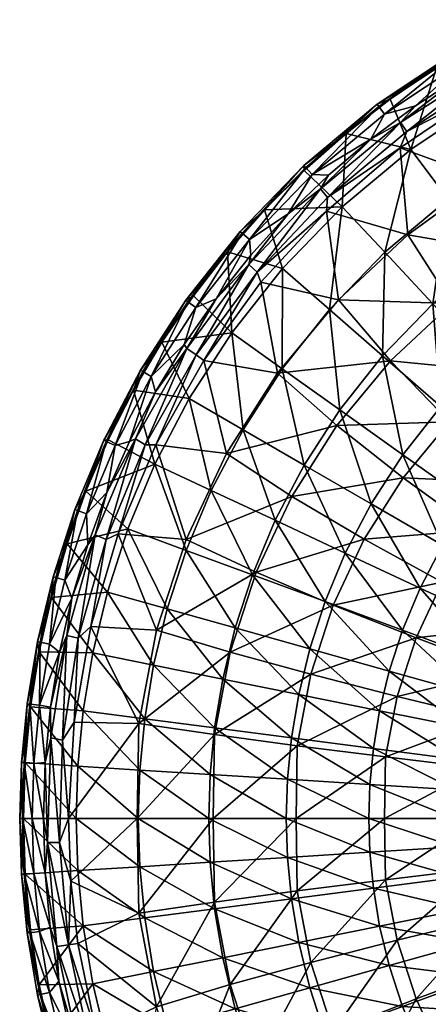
# Model space of a CAD drawing. Header units: inches. Extents: x -225 to 225, y -225 to 225.
# Tile 4 of 11: x -225 to -122, y -47 to 202. Entities that reach past the tile are written whole.
import ezdxf

# ---------------------------------------------------------------- set-up
doc = ezdxf.new("R2010")
doc.units = ezdxf.units.IN
doc.header["$MEASUREMENT"] = 0
doc.layers.add('Layer 1', color=7, linetype='Continuous')

# ---------------------------------------------------------------- blocks, each defined once
blk = doc.blocks.new('Cup')
at = {"color": 9, "true_color": 0xc0c0c0}
mesh = blk.add_polyface(dxfattribs=at)
corners = [(-133.27, 177.7, -0.72), (-114, 193.46, -3.15), (-112.77, 191.37, -0.72), (-114.35, 194.06, -6.51), (-134.73, 179.64, -3.15), (-113.69, 187.49), (-125.44, 179.84), (-127.64, 173.33, -0.56), (-107.02, 189.85), (-105.93, 187.37, -0.54), (-109.08, 182.91, -2.09), (-87.44, 194.19, -2.02), (-64.16, 144.43, -69.48), (-80.23, 136.16, -69.48), (-69.67, 118.23, -78.84), (-121.11, 129.86, -57.5), (-107.79, 115.58, -69.48), (-106.54, 142.06, -57.5), (-90.15, 152.98, -57.5), (-99.18, 168.31, -43.21), (-79.31, 178.53, -43.21), (-57.87, 186.59, -43.21), (-62.51, 201.54, -26.98), (-94.82, 126.43, -69.48), (-72.09, 162.28, -57.5), (-117.21, 156.28, -43.21), (-107.13, 181.8, -26.98), (-126.61, 168.81, -26.98), (-85.67, 192.84, -26.98), (-120.18, 189.37, -9.3), (-129.24, 175.57), (-108, 161.38, -20.03), (-129.31, 169.19, -2.17), (-86.97, 172.94, -20.03), (-127.42, 147.27, -20.03), (-99.18, 142.41, -36.8), (-116.32, 129.96, -36.8), (-88.62, 123.44, -51.34), (-64.65, 181.78, -20.03), (-80.62, 152.61, -36.8), (-72.54, 132.28, -51.34), (-60.93, 160.41, -36.8), (-55.47, 139.04, -51.34)]
mesh.append_faces([[corners[k] for k in face] for face in [(0, 1, 2), (3, 1, 4), (2, 5, 6), (7, 8, 9), (9, 10, 7), (9, 11, 10), (12, 13, 14), (15, 16, 17), (18, 19, 17), (20, 21, 22), (18, 17, 23), (24, 18, 13), (17, 16, 23), (18, 23, 13), (13, 12, 24), (15, 17, 25), (17, 19, 25), (18, 24, 20), (18, 20, 19), (24, 21, 20), (26, 25, 19), (25, 26, 27), (28, 19, 20), (28, 26, 19), (27, 26, 29), (8, 30, 5), (31, 32, 10), (31, 10, 33), (34, 35, 36), (37, 36, 35), (35, 34, 31), (33, 10, 11), (33, 11, 38), (31, 39, 35), (35, 39, 40), (39, 31, 33), (37, 35, 40), (33, 41, 39), (42, 39, 41), (41, 33, 38), (40, 39, 42)]], dxfattribs={"color": 9})
mesh = blk.add_polyface(dxfattribs=at)
corners = [(-114.35, 194.06, -6.51), (-135.15, 180.19, -6.51), (-120.18, 189.37, -9.3), (-142.97, 172.82, -9.3), (-131.85, 181.45, -9.3), (-153.62, 164.72, -6.51), (-153.55, 163.5, -9.3), (-133.27, 177.7, -0.72), (-151.49, 162.44, -0.72), (-134.73, 179.64, -3.15), (-153.15, 164.22, -3.15), (-136.71, 171.43), (-125.44, 179.84), (-112.77, 191.37, -0.72), (-114, 193.46, -3.15), (-147.41, 162.32), (-129.24, 175.57), (-127.64, 173.33, -0.56), (-147.67, 156.64, -0.58), (-107.02, 189.85), (-149.4, 158.85), (-129.31, 169.19, -2.17), (-147.89, 153.2, -2.24), (-109.08, 182.91, -2.09), (-143.92, 154.32, -26.98), (-147.19, 128.45, -43.21), (-133.24, 142.87, -43.21), (-133.79, 116.76, -57.5), (-121.11, 129.86, -57.5), (-117.21, 156.28, -43.21), (-158.98, 138.75, -26.98), (-126.61, 168.81, -26.98), (-113.69, 187.49), (-127.42, 147.27, -20.03), (-144.92, 130.84, -20.03), (-108, 161.38, -20.03), (-116.32, 129.96, -36.8), (-131.76, 115.46, -36.8)]
mesh.append_faces([[corners[k] for k in face] for face in [(0, 1, 2), (1, 3, 4), (2, 1, 4), (3, 1, 5), (6, 3, 5), (7, 8, 9), (10, 5, 1), (0, 9, 1), (1, 9, 10), (8, 7, 11), (8, 10, 9), (12, 7, 13), (14, 7, 9), (15, 8, 11), (7, 12, 11), (16, 17, 18), (17, 16, 19), (20, 16, 18), (18, 21, 22), (17, 21, 18), (17, 23, 21), (24, 25, 26), (27, 28, 26), (25, 27, 26), (28, 29, 26), (25, 24, 30), (31, 26, 29), (26, 31, 24), (24, 3, 6), (31, 4, 3), (24, 31, 3), (4, 31, 2), (12, 32, 16), (20, 15, 11), (16, 20, 11), (16, 11, 12), (22, 33, 34), (33, 22, 21), (21, 35, 33), (34, 36, 37), (36, 34, 33)]], dxfattribs={"color": 9})
mesh = blk.add_polyface(dxfattribs=at)
corners = [(-153.55, 163.5, -9.3), (-153.62, 164.72, -6.51), (-163.52, 153.53, -9.3), (-169.7, 148.1, -6.51), (-172.83, 142.96, -9.3), (-183.4, 130.76, -6.51), (-181.46, 131.83, -9.3), (-189.39, 120.17, -9.3), (-167.35, 146.05, -0.72), (-180.86, 128.95, -0.72), (-169.18, 147.65, -3.15), (-182.83, 130.36, -3.15), (-153.15, 164.22, -3.15), (-175.74, 131.12), (-151.49, 162.44, -0.72), (-183.77, 119.61), (-166.98, 142.1), (-157.53, 152.51), (-147.41, 162.32), (-147.67, 156.64, -0.58), (-165.41, 137.79, -0.6), (-149.4, 158.85), (-167.46, 139.78), (-180.76, 116.97, -0.62), (-147.89, 153.2, -2.24), (-164.44, 135.29, -2.31), (-178.85, 115.54, -2.37), (-183.15, 118.57), (-158.98, 138.75, -26.98), (-159.06, 113.41, -43.21), (-147.19, 128.45, -43.21), (-171.81, 122.5, -26.98), (-143.92, 154.32, -26.98), (-144.92, 130.84, -20.03), (-160.22, 112.35, -20.03)]
mesh.append_faces([[corners[k] for k in face] for face in [(0, 1, 2), (3, 4, 2), (4, 3, 5), (2, 1, 3), (6, 5, 7), (6, 4, 5), (8, 9, 10), (11, 5, 3), (1, 10, 3), (3, 10, 11), (10, 1, 12), (13, 9, 8), (10, 9, 11), (12, 14, 8), (8, 10, 12), (9, 13, 15), (8, 16, 13), (8, 17, 16), (14, 18, 17), (8, 14, 17), (19, 20, 21), (22, 20, 23), (19, 24, 20), (25, 26, 20), (23, 27, 22), (25, 20, 24), (20, 22, 21), (2, 4, 28), (28, 29, 30), (28, 31, 29), (32, 2, 28), (6, 31, 4), (31, 28, 4), (32, 0, 2), (17, 22, 16), (21, 22, 17), (21, 17, 18), (22, 27, 13), (22, 13, 16), (25, 33, 34), (33, 25, 24)]], dxfattribs={"color": 9})
mesh = blk.add_polyface(dxfattribs=at)
corners = [(-194.8, 113.09, -6.51), (-196.55, 108.05, -9.3), (-189.39, 120.17, -9.3), (-204.04, 95.4, -6.51), (-183.4, 130.76, -6.51), (-202.95, 95.49, -9.3), (-208.55, 82.55, -9.3), (-192.1, 111.52, -0.72), (-201.22, 94.08, -0.72), (-194.19, 112.74, -3.15), (-203.41, 95.1, -3.15), (-210.67, 77.72, -3.15), (-182.83, 130.36, -3.15), (-197.55, 95.12), (-180.86, 128.95, -0.72), (-203.25, 82.26), (-191.04, 107.61), (-183.77, 119.61), (-180.76, 116.97, -0.62), (-193.58, 94.28, -0.63), (-183.15, 118.57), (-165.41, 137.79, -0.6), (-178.85, 115.54, -2.37), (-196.07, 95.81), (-190.93, 94.26, -2.42), (-182.49, 105.94, -26.98), (-191.15, 89.37, -26.98), (-176.97, 82.74, -43.21), (-168.95, 98.08, -43.21), (-171.81, 122.5, -26.98), (-181.46, 131.83, -9.3), (-175.74, 131.12), (-173.08, 92.08, -20.03), (-160.22, 112.35, -20.03), (-164.44, 135.29, -2.31)]
mesh.append_faces([[corners[k] for k in face] for face in [(0, 1, 2), (1, 0, 3), (2, 4, 0), (5, 3, 6), (5, 1, 3), (7, 8, 9), (10, 3, 0), (4, 9, 0), (3, 10, 11), (0, 9, 10), (4, 12, 9), (13, 8, 7), (9, 8, 10), (12, 14, 7), (7, 9, 12), (8, 13, 15), (7, 16, 13), (7, 17, 16), (7, 14, 17), (18, 19, 20), (21, 22, 18), (19, 23, 20), (24, 19, 18), (18, 22, 24), (25, 1, 26), (25, 27, 28), (25, 26, 27), (28, 29, 25), (26, 5, 6), (5, 26, 1), (25, 2, 1), (29, 30, 2), (25, 29, 2), (23, 16, 20), (17, 20, 16), (20, 17, 31), (13, 23, 15), (23, 13, 16), (32, 24, 22), (22, 33, 32), (33, 22, 34)]], dxfattribs={"color": 9})
mesh = blk.add_polyface(dxfattribs=at)
corners = [(-100.03, 58.07, -85.43), (-111.73, 79.67, -78.84), (-118.68, 68.9, -78.84), (-124.31, 58.12, -78.84), (-136.68, 79.35, -69.48), (-143.16, 66.93, -69.48), (-128.68, 91.75, -69.48), (-119.07, 103.92, -69.48), (-107.79, 115.58, -69.48), (-103.39, 90.23, -78.84), (-160.86, 75.21, -57.5), (-166.6, 61.46, -57.5), (-148.27, 54.7, -69.48), (-153.57, 89.15, -57.5), (-144.58, 103.09, -57.5), (-133.79, 116.76, -57.5), (-121.11, 129.86, -57.5), (-168.95, 98.08, -43.21), (-159.06, 113.41, -43.21), (-147.19, 128.45, -43.21), (-171.81, 122.5, -26.98), (-100.48, 84.69, -63.46), (-128.56, 85.93, -51.34), (-116.86, 100.08, -51.34), (-110.38, 72.72, -63.46), (-138.4, 70.43, -51.34), (-146.22, 53.82, -51.34), (-118.71, 59.6, -63.46), (-156.61, 81.25, -36.8), (-165.63, 62.09, -36.8), (-173.08, 92.08, -20.03), (-145.26, 99.14, -36.8), (-160.22, 112.35, -20.03), (-131.76, 115.46, -36.8), (-144.92, 130.84, -20.03), (-116.32, 129.96, -36.8), (-103.48, 112.64, -51.34)]
mesh.append_faces([[corners[k] for k in face] for face in [(0, 1, 2), (3, 4, 5), (6, 4, 2), (1, 7, 6), (4, 3, 2), (8, 7, 9), (6, 2, 1), (7, 1, 9), (10, 11, 12), (13, 10, 5), (4, 14, 13), (12, 5, 10), (15, 14, 6), (13, 5, 4), (16, 15, 7), (4, 6, 14), (6, 7, 15), (16, 7, 8), (10, 13, 17), (13, 14, 18), (13, 18, 17), (14, 15, 19), (14, 19, 18), (20, 17, 18), (21, 22, 23), (22, 24, 25), (26, 25, 27), (28, 25, 29), (26, 29, 25), (30, 31, 28), (31, 22, 28), (25, 24, 27), (31, 30, 32), (25, 28, 22), (32, 33, 31), (33, 23, 31), (22, 21, 24), (33, 32, 34), (22, 31, 23), (35, 36, 33), (23, 33, 36)]], dxfattribs={"color": 9})
mesh = blk.add_polyface(dxfattribs=at)
corners = [(-211.32, 77.96, -6.51), (-213.31, 69.31, -9.3), (-208.55, 82.55, -9.3), (-216.83, 60.98, -6.51), (-204.04, 95.4, -6.51), (-217.24, 55.77, -9.3), (-216.16, 60.79, -3.15), (-210.67, 77.72, -3.15), (-208.39, 76.88, -0.72), (-213.83, 60.13, -0.72), (-203.41, 95.1, -3.15), (-201.22, 94.08, -0.72), (-208.11, 69.05), (-212.1, 55.59), (-203.25, 82.26), (-206.21, 71.51), (-196.07, 95.81), (-203.49, 70.41, -0.65), (-193.58, 94.28, -0.63), (-210.48, 45.47, -0.65), (-200.45, 71.84, -2.46), (-207.34, 48.43, -2.49), (-190.93, 94.26, -2.42), (-166.6, 61.46, -57.5), (-160.86, 75.21, -57.5), (-176.97, 82.74, -43.21), (-183.28, 67.61, -43.21), (-168.95, 98.08, -43.21), (-197.97, 73.03, -26.98), (-188.06, 52.89, -43.21), (-203.13, 57.12, -26.98), (-191.15, 89.37, -26.98), (-183.3, 70.36, -20.03), (-190.72, 47.53, -20.03), (-173.08, 92.08, -20.03), (-165.63, 62.09, -36.8), (-156.61, 81.25, -36.8)]
mesh.append_faces([[corners[k] for k in face] for face in [(0, 1, 2), (1, 0, 3), (2, 4, 0), (5, 1, 3), (0, 6, 3), (4, 7, 0), (0, 7, 6), (7, 8, 9), (9, 6, 7), (10, 11, 8), (8, 7, 10), (9, 12, 13), (8, 14, 12), (9, 8, 12), (8, 11, 14), (15, 16, 17), (18, 17, 16), (19, 15, 17), (17, 20, 21), (18, 22, 20), (17, 18, 20), (23, 24, 25), (23, 25, 26), (24, 27, 25), (28, 29, 26), (28, 30, 29), (31, 26, 25), (26, 31, 28), (30, 1, 5), (28, 2, 1), (30, 28, 1), (28, 31, 2), (14, 16, 15), (12, 15, 13), (15, 12, 14), (32, 33, 20), (32, 20, 22), (22, 34, 32), (35, 33, 32), (32, 36, 35), (36, 32, 34)]], dxfattribs={"color": 9})
mesh = blk.add_polyface(dxfattribs=at)
corners = [(-216.83, 60.98, -6.51), (-220.78, 44.6, -6.51), (-217.24, 55.77, -9.3), (-223.38, 28.94, -6.51), (-220.31, 42.02, -9.3), (-222.51, 28.12, -9.3), (-220.28, 28.54, -0.72), (-220.1, 44.46, -3.15), (-217.72, 43.98, -0.72), (-222.68, 28.85, -3.15), (-216.16, 60.79, -3.15), (-215.22, 41.9), (-213.83, 60.13, -0.72), (-217.46, 28.06), (-212.1, 55.59), (-206.21, 71.51), (-210.48, 45.47, -0.65), (-213.35, 46.18), (-214.43, 19.74, -0.66), (-207.34, 48.43, -2.49), (-211.54, 24.3, -2.51), (-203.49, 70.41, -0.65), (-176.1, 22.82, -57.5), (-174.05, 35.16, -57.5), (-191.49, 38.68, -43.21), (-188.06, 52.89, -43.21), (-170.94, 48.07, -57.5), (-183.28, 67.61, -43.21), (-206.83, 41.78, -26.98), (-193.74, 25.1, -43.21), (-209.26, 27.11, -26.98), (-203.13, 57.12, -26.98), (-217.36, 20.31), (-195.21, 23.96, -20.03), (-190.72, 47.53, -20.03), (-200.45, 71.84, -2.46), (-172.17, 41.94, -36.8), (-176.14, 21.14, -36.8)]
mesh.append_faces([[corners[k] for k in face] for face in [(0, 1, 2), (3, 4, 1), (2, 1, 4), (3, 5, 4), (6, 7, 8), (0, 7, 1), (7, 9, 1), (10, 7, 0), (6, 8, 11), (1, 9, 3), (10, 12, 8), (8, 7, 10), (13, 6, 11), (6, 9, 7), (8, 14, 11), (12, 14, 8), (15, 16, 17), (17, 16, 18), (16, 19, 20), (18, 16, 20), (16, 21, 19), (22, 23, 24), (25, 24, 23), (26, 27, 25), (28, 29, 24), (28, 30, 29), (31, 24, 25), (31, 28, 24), (30, 4, 5), (28, 4, 30), (28, 2, 4), (31, 2, 28), (15, 17, 14), (17, 32, 13), (11, 17, 13), (17, 11, 14), (19, 33, 20), (33, 19, 34), (34, 19, 35), (33, 36, 37), (36, 33, 34)]], dxfattribs={"color": 9})
mesh = blk.add_polyface(dxfattribs=at)
corners = [(-177.22, 11.09, -57.5), (-158.04, 0, -69.48), (-157.73, 9.87, -69.48), (-115.67, 0, -85.43), (-136.96, 8.57, -78.84), (-137.23, 0, -78.84), (-152.14, 42.78, -69.48), (-166.6, 61.46, -57.5), (-170.94, 48.07, -57.5), (-177.57, 0, -57.5), (-115.44, 7.22, -85.43), (-136.09, 17.63, -78.84), (-134.51, 27.17, -78.84), (-154.91, 31.29, -69.48), (-114.71, 14.86, -85.43), (-156.73, 20.31, -69.48), (-132.1, 37.15, -78.84), (-148.27, 54.7, -69.48), (-143.16, 66.93, -69.48), (-128.75, 47.5, -78.84), (-124.31, 58.12, -78.84), (-174.05, 35.16, -57.5), (-176.1, 22.82, -57.5), (-188.06, 52.89, -43.21), (-183.28, 67.61, -43.21), (-155.33, 18.32, -51.34), (-155.59, 0, -51.88), (-176.48, 0, -37.57), (-133.04, 15.51, -63.46), (-133.26, 0, -63.81), (-130.13, 30.77, -63.46), (-151.89, 36.36, -51.34), (-146.22, 53.82, -51.34), (-125.32, 45.55, -63.46), (-176.14, 21.14, -36.8), (-172.17, 41.94, -36.8), (-190.72, 47.53, -20.03), (-165.63, 62.09, -36.8), (-118.71, 59.6, -63.46)]
mesh.append_faces([[corners[k] for k in face] for face in [(0, 1, 2), (3, 4, 5), (6, 7, 8), (5, 4, 2), (0, 9, 1), (10, 11, 4), (5, 2, 1), (12, 6, 13), (14, 12, 11), (4, 11, 15), (16, 17, 6), (11, 12, 13), (18, 17, 19), (6, 12, 16), (16, 19, 17), (18, 19, 20), (2, 4, 15), (8, 21, 13), (11, 13, 15), (2, 15, 22), (15, 13, 21), (13, 6, 8), (6, 17, 7), (2, 22, 0), (15, 21, 22), (21, 8, 23), (8, 7, 24), (25, 26, 27), (26, 28, 29), (25, 28, 26), (30, 25, 31), (31, 32, 33), (25, 27, 34), (35, 31, 34), (25, 30, 28), (25, 34, 31), (36, 37, 35), (37, 32, 35), (31, 33, 30), (31, 35, 32), (32, 38, 33)]], dxfattribs={"color": 9})
mesh = blk.add_polyface(dxfattribs=at)
corners = [(-114.71, 14.86, -85.43), (-115.44, 7.22, -85.43), (-93.71, 6.03, -89.23), (-84.61, 40.72, -89.23), (-100.03, 58.07, -85.43), (-104.78, 48.99, -85.43), (-87.04, 35.24, -89.23), (-108.52, 40.03, -85.43), (-111.35, 31.31, -85.43), (-89.12, 29.59, -89.23), (-90.84, 23.82, -89.23), (-113.38, 22.9, -85.43), (-92.18, 17.96, -89.23), (-93.14, 12.01, -89.23), (-93.89, 0, -89.23), (-115.67, 0, -85.43), (-136.96, 8.57, -78.84), (-132.1, 37.15, -78.84), (-134.51, 27.17, -78.84), (-136.09, 17.63, -78.84), (-128.75, 47.5, -78.84), (-124.31, 58.12, -78.84), (-118.68, 68.9, -78.84), (-118.71, 59.6, -63.46), (-97.81, 48.78, -73.01), (-125.32, 45.55, -63.46), (-133.04, 15.51, -63.46), (-130.13, 30.77, -63.46), (-107.16, 25.18, -73.01), (-85.13, 9.87, -79.88), (-109.74, 0, -73.21), (-109.54, 12.69, -73.01), (-133.26, 0, -63.81), (-103.23, 37.27, -73.01), (-83.27, 19.59, -79.88), (-85.34, 0, -79.97), (-80.22, 29, -79.88), (-76, 37.95, -79.88), (-91, 59.52, -73.01), (-89.46, 0, -90.85)]
mesh.append_faces([[corners[k] for k in face] for face in [(0, 1, 2), (3, 4, 5), (6, 5, 7), (5, 6, 3), (7, 8, 9), (9, 6, 7), (9, 8, 10), (11, 10, 8), (11, 12, 10), (0, 13, 12), (2, 1, 14), (12, 11, 0), (15, 14, 1), (13, 0, 2), (1, 16, 15), (17, 18, 11), (0, 19, 1), (20, 17, 8), (18, 0, 11), (7, 21, 20), (17, 11, 8), (5, 22, 21), (8, 7, 20), (21, 7, 5), (22, 5, 4), (23, 24, 25), (26, 27, 28), (29, 30, 31), (32, 26, 31), (30, 32, 31), (27, 25, 33), (31, 28, 34), (26, 28, 31), (29, 35, 30), (28, 33, 36), (27, 33, 28), (34, 29, 31), (33, 24, 37), (25, 24, 33), (23, 38, 24), (14, 39, 2)]], dxfattribs={"color": 9})
mesh = blk.add_polyface(dxfattribs=at)
corners = [(-223.84, 14.09, -9.3), (-224.8, 14.06, -6.51), (-225.24, 0, -6.51), (-222.51, 28.12, -9.3), (-223.38, 28.94, -6.51), (-224.55, 0, -3.15), (-221.69, 13.87, -0.72), (-224.11, 14.02, -3.15), (-222.68, 28.85, -3.15), (-224.28, 0, -9.3), (-219.26, 0), (-218.81, 14.09), (-220.28, 28.54, -0.72), (-217.46, 28.06), (-222.12, 0, -0.72), (-214.43, 19.74, -0.66), (-215.25, -6.06, -0.66), (-217.36, 20.31), (-213.35, 46.18), (-218.22, -6.07), (-211.54, 24.3, -2.51), (-212.93, 0, -2.52), (-210.6, 13.18, -26.98), (-194.97, 12.2, -43.21), (-209.26, 27.11, -26.98), (-193.74, 25.1, -43.21), (-177.22, 11.09, -57.5), (-211.01, 0, -26.98), (-177.57, 0, -57.5), (-195.36, 0, -43.21), (-191.49, 38.68, -43.21), (-176.1, 22.82, -57.5), (-195.21, 23.96, -20.03), (-195.67, 0, -21.05), (-176.14, 21.14, -36.8), (-176.48, 0, -37.57)]
mesh.append_faces([[corners[k] for k in face] for face in [(0, 1, 2), (3, 4, 1), (1, 0, 3), (5, 2, 1), (6, 7, 8), (2, 9, 0), (10, 6, 11), (11, 6, 12), (13, 11, 12), (5, 1, 7), (4, 8, 7), (4, 7, 1), (7, 14, 5), (12, 6, 8), (6, 14, 7), (14, 6, 10), (15, 16, 17), (15, 17, 18), (17, 16, 19), (15, 20, 21), (16, 15, 21), (22, 23, 24), (22, 3, 0), (25, 23, 26), (27, 0, 9), (3, 22, 24), (25, 24, 23), (28, 23, 29), (30, 25, 31), (26, 23, 28), (27, 29, 22), (31, 25, 26), (23, 22, 29), (22, 0, 27), (17, 19, 11), (17, 11, 13), (19, 10, 11), (21, 32, 33), (33, 34, 35), (21, 20, 32), (34, 33, 32)]], dxfattribs={"color": 9})
mesh = blk.add_polyface(dxfattribs=at)
corners = [(-218.22, -6.07), (-212.96, -31.93, -0.66), (-215.88, -32.37), (-215.25, -6.06, -0.66), (-212.93, 0, -2.52), (-212.34, -15.81, -2.52), (-210.58, -31.57, -2.51), (-195.21, -23.96, -20.03), (-195.67, 0, -21.05), (-176.48, 0, -37.57), (-176.14, -21.14, -36.8), (-219.26, 0), (-218.84, -13.78), (-217.54, -27.49), (-194.97, -12.2, -43.21), (-195.36, 0, -43.21), (-211.01, 0, -26.98), (-176.1, -22.82, -57.5), (-177.22, -11.09, -57.5), (-224.28, 0, -9.3), (-210.6, -13.18, -26.98), (-223.84, -14.09, -9.3), (-177.57, 0, -57.5), (-193.74, -25.1, -43.21), (-209.26, -27.11, -26.98), (-222.51, -28.12, -9.3), (-222.68, -28.85, -3.15), (-223.38, -28.94, -6.51), (-224.8, -14.06, -6.51), (-225.24, 0, -6.51), (-224.11, -14.02, -3.15), (-221.69, -13.87, -0.72), (-220.28, -28.54, -0.72), (-224.55, 0, -3.15), (-222.12, 0, -0.72)]
mesh.append_faces([[corners[k] for k in face] for face in [(0, 1, 2), (3, 1, 0), (4, 5, 3), (5, 6, 1), (1, 3, 5), (7, 8, 9), (7, 5, 8), (10, 7, 9), (8, 5, 4), (7, 6, 5), (11, 0, 12), (13, 12, 2), (0, 2, 12), (14, 15, 16), (17, 18, 14), (19, 20, 16), (20, 19, 21), (18, 22, 15), (17, 14, 23), (23, 14, 20), (23, 20, 24), (14, 18, 15), (25, 24, 21), (24, 20, 21), (20, 14, 16), (26, 27, 28), (28, 19, 29), (19, 28, 21), (21, 27, 25), (30, 31, 32), (30, 29, 33), (11, 12, 34), (30, 26, 28), (28, 27, 21), (30, 28, 29), (32, 31, 13), (30, 32, 26), (31, 30, 33), (31, 12, 13), (31, 34, 12), (34, 31, 33)]], dxfattribs={"color": 9})
mesh = blk.add_polyface(dxfattribs=at)
corners = [(-183.3, -70.36, -20.03), (-190.72, -47.53, -20.03), (-172.17, -41.94, -36.8), (-146.22, -53.82, -51.34), (-125.32, -45.55, -63.46), (-138.4, -70.43, -51.34), (-155.33, -18.32, -51.34), (-151.89, -36.36, -51.34), (-165.63, -62.09, -36.8), (-130.13, -30.77, -63.46), (-133.04, -15.51, -63.46), (-176.14, -21.14, -36.8), (-176.48, 0, -37.57), (-155.59, 0, -51.88), (-133.26, 0, -63.81), (-166.6, -61.46, -57.5), (-148.27, -54.7, -69.48), (-170.94, -48.07, -57.5), (-156.73, -20.31, -69.48), (-157.73, -9.87, -69.48), (-177.22, -11.09, -57.5), (-154.91, -31.29, -69.48), (-134.51, -27.17, -78.84), (-124.31, -58.12, -78.84), (-143.16, -66.93, -69.48), (-128.75, -47.5, -78.84), (-152.14, -42.78, -69.48), (-132.1, -37.15, -78.84), (-136.96, -8.57, -78.84), (-136.09, -17.63, -78.84), (-137.23, 0, -78.84), (-158.04, 0, -69.48), (-174.05, -35.16, -57.5), (-191.49, -38.68, -43.21), (-176.1, -22.82, -57.5), (-177.57, 0, -57.5), (-188.06, -52.89, -43.21), (-183.28, -67.61, -43.21), (-193.74, -25.1, -43.21)]
mesh.append_faces([[corners[k] for k in face] for face in [(0, 1, 2), (3, 4, 5), (2, 6, 7), (3, 8, 7), (2, 7, 8), (4, 3, 9), (7, 9, 3), (10, 9, 7), (2, 8, 0), (11, 6, 2), (6, 10, 7), (11, 12, 13), (11, 2, 1), (13, 6, 11), (6, 13, 14), (14, 10, 6), (15, 16, 17), (18, 19, 20), (18, 21, 22), (23, 16, 24), (25, 26, 16), (21, 26, 27), (28, 19, 29), (26, 25, 27), (27, 22, 21), (28, 30, 31), (29, 19, 18), (17, 32, 33), (26, 32, 17), (34, 32, 21), (26, 17, 16), (32, 26, 21), (19, 31, 35), (29, 18, 22), (18, 20, 34), (19, 28, 31), (15, 17, 36), (15, 36, 37), (34, 38, 32), (18, 34, 21), (20, 19, 35)]], dxfattribs={"color": 9})
mesh = blk.add_polyface(dxfattribs=at)
corners = [(-107.16, -25.18, -73.01), (-83.27, -19.59, -79.88), (-103.23, -37.27, -73.01), (-110.38, -72.72, -63.46), (-97.81, -48.78, -73.01), (-91, -59.52, -73.01), (-118.71, -59.6, -63.46), (-125.32, -45.55, -63.46), (-138.4, -70.43, -51.34), (-130.13, -30.77, -63.46), (-109.54, -12.69, -73.01), (-133.04, -15.51, -63.46), (-85.13, -9.87, -79.88), (-133.26, 0, -63.81), (-109.74, 0, -73.21), (-85.34, 0, -79.97), (-104.78, -48.99, -85.43), (-100.03, -58.07, -85.43), (-84.21, -41.5, -89.23), (-86.74, -35.89, -89.23), (-88.9, -30.15, -89.23), (-108.52, -40.03, -85.43), (-90.68, -24.27, -89.23), (-113.38, -22.9, -85.43), (-111.35, -31.31, -85.43), (-93.89, 0, -89.23), (-115.67, 0, -85.43), (-93.68, -6.15, -89.23), (-114.71, -14.86, -85.43), (-92.07, -18.29, -89.23), (-93.07, -12.25, -89.23), (-115.44, -7.22, -85.43), (-134.51, -27.17, -78.84), (-132.1, -37.15, -78.84), (-128.75, -47.5, -78.84), (-124.31, -58.12, -78.84), (-136.09, -17.63, -78.84), (-136.96, -8.57, -78.84), (-137.23, 0, -78.84), (-148.27, -54.7, -69.48)]
mesh.append_faces([[corners[k] for k in face] for face in [(0, 1, 2), (3, 4, 5), (3, 6, 4), (2, 4, 6), (7, 2, 6), (8, 7, 6), (2, 7, 0), (9, 0, 7), (10, 0, 9), (11, 10, 9), (10, 12, 0), (11, 13, 14), (14, 10, 11), (10, 14, 15), (16, 17, 18), (19, 20, 21), (22, 23, 24), (25, 26, 27), (28, 23, 29), (30, 27, 31), (29, 23, 22), (30, 31, 28), (24, 32, 33), (22, 24, 20), (16, 19, 21), (20, 24, 21), (34, 35, 16), (33, 34, 21), (35, 17, 16), (23, 36, 32), (21, 34, 16), (28, 31, 37), (33, 21, 24), (24, 23, 32), (31, 26, 38), (30, 28, 29), (28, 37, 36), (31, 27, 26), (39, 35, 34), (28, 36, 23), (37, 31, 38)]], dxfattribs={"color": 9})
mesh = blk.add_polyface(dxfattribs=at)
corners = [(-190.72, -47.53, -20.03), (-195.21, -23.96, -20.03), (-176.14, -21.14, -36.8), (-198.15, -77.97, -2.45), (-205.77, -54.75, -2.49), (-210.58, -31.57, -2.51), (-210.4, -58.11), (-208.55, -67.75), (-212.38, -54.53), (-215.39, -41.08), (-215.88, -32.37), (-217.54, -27.49), (-191.49, -38.68, -43.21), (-174.05, -35.16, -57.5), (-193.74, -25.1, -43.21), (-170.94, -48.07, -57.5), (-188.06, -52.89, -43.21), (-203.13, -57.12, -26.98), (-183.28, -67.61, -43.21), (-206.83, -41.78, -26.98), (-209.26, -27.11, -26.98), (-217.24, -55.77, -9.3), (-213.31, -69.31, -9.3), (-220.31, -42.02, -9.3), (-222.51, -28.12, -9.3), (-207.56, -57.33, -0.65), (-212.96, -31.93, -0.66), (-220.78, -44.6, -6.51), (-216.83, -60.98, -6.51), (-223.38, -28.94, -6.51), (-216.16, -60.79, -3.15), (-220.1, -44.46, -3.15), (-222.68, -28.85, -3.15), (-217.72, -43.98, -0.72), (-213.83, -60.13, -0.72), (-220.28, -28.54, -0.72)]
mesh.append_faces([[corners[k] for k in face] for face in [(0, 1, 2), (0, 3, 4), (0, 4, 5), (5, 1, 0), (6, 7, 8), (9, 10, 6), (9, 6, 8), (9, 11, 10), (12, 13, 14), (15, 12, 16), (17, 18, 16), (19, 16, 12), (19, 17, 16), (12, 14, 20), (12, 20, 19), (17, 21, 22), (19, 23, 21), (17, 19, 21), (20, 24, 23), (19, 20, 23), (25, 6, 10), (26, 4, 25), (26, 5, 4), (10, 26, 25), (27, 28, 21), (23, 29, 27), (21, 23, 27), (24, 29, 23), (27, 30, 28), (31, 27, 29), (30, 27, 31), (32, 31, 29), (31, 33, 34), (34, 30, 31), (32, 35, 33), (33, 31, 32), (34, 8, 7), (33, 9, 8), (34, 33, 8), (35, 11, 9), (33, 35, 9)]], dxfattribs={"color": 9})

msp = doc.modelspace()

# ---------------------------------------------------------------- block references
at = {"layer": 'Layer 1'}
msp.add_blockref('Cup', (0, 0), dxfattribs=at)

doc.saveas('drawing.dxf')
